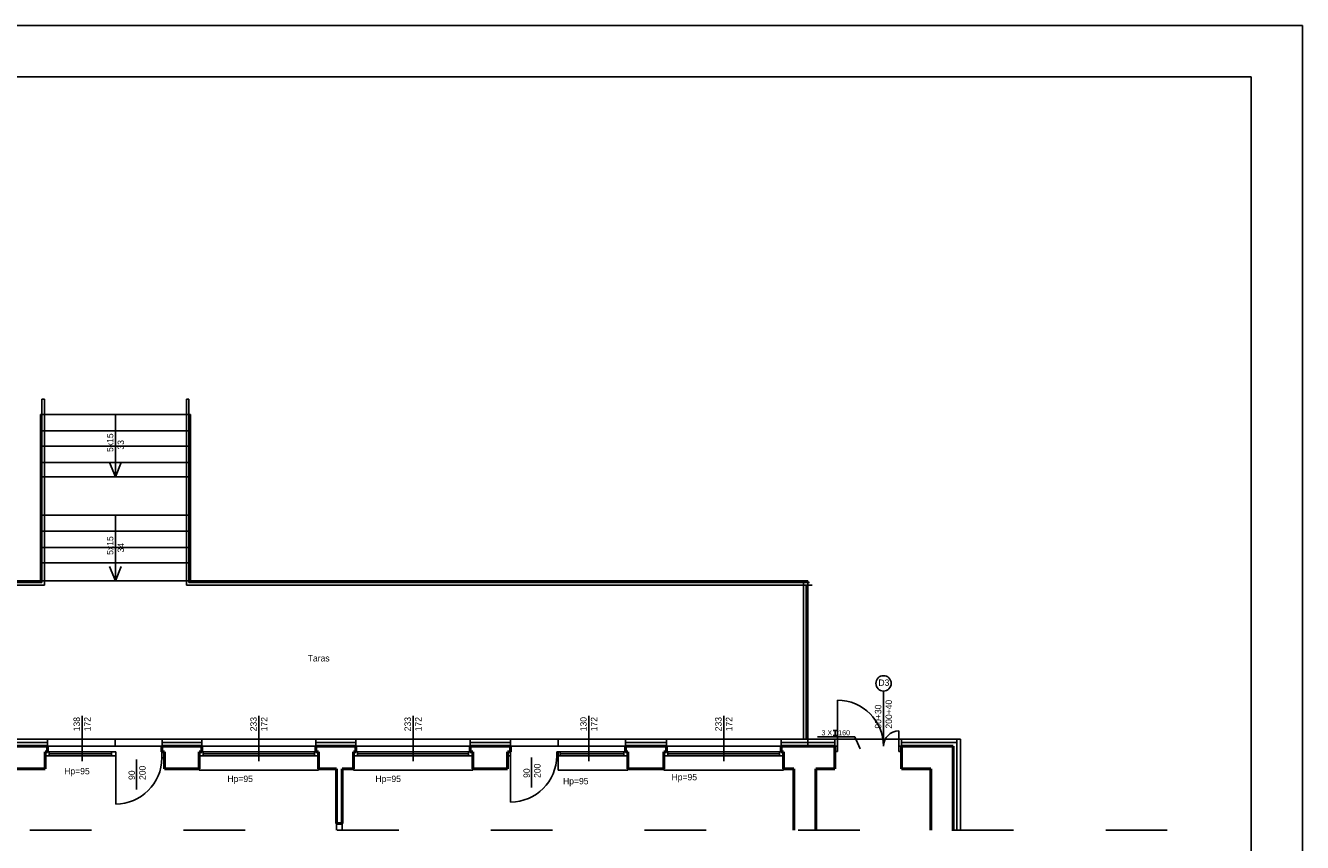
# Model space of a CAD drawing. Header units: centimetres. Extents: x 26734 to 37487, y -41160 to -26520.
# Tile 18 of 23: x 30541 to 33034, y -32587 to -30991. Entities that reach past the tile are written whole.
import ezdxf

# ---------------------------------------------------------------- set-up
doc = ezdxf.new("R2010")
doc.units = ezdxf.units.CM
doc.linetypes.add('ACAD_ISO03W100', pattern=[30, 12, -18])
for name, color, linetype in [('01 przekroj', 3, 'Continuous'), ('06 opis', 7, 'Continuous'), ('07 wymiar', 7, 'Continuous'), ('A-KomentNotOdn-T', 3, 'Continuous'), ('Drzwi', 32, 'Continuous'), ('Okna', 40, 'Continuous'), ('Widokowa', 94, 'Continuous')]:
    doc.layers.add(name, color=color, linetype=linetype)
doc.layers.add('Przekrojowa', color=90, linetype='Continuous', lineweight=50)
doc.layers.add('Przekrój', color=180, linetype='Continuous', lineweight=50)
doc.linetypes.add('BATTING', pattern='A,0.00254,-2.54,[134,ltypeshp.shx,S=2.54,R=0,X=-2.54,Y=0],-5.08,[134,ltypeshp.shx,S=2.54,R=180,X=2.54,Y=0],-2.54', length=10.16254)

msp = doc.modelspace()

# ---------------------------------------------------------------- linework, layer by layer
at = {"linetype": 'ACAD_ISO03W100', "ltscale": 10}
msp.add_line((27249.401, -32562.785), (32770.019, -32562.785), dxfattribs=at)
at = {"layer": '01 przekroj'}
for p, q in [((32125.111, -32367.985), (32117.111, -32367.985)), ((32125.111, -32377.899), (32117.111, -32377.899)), ((32121.111, -32367.985), (32121.111, -32377.899))]:
    msp.add_line(p, q, dxfattribs=at)
at = {"layer": '07 wymiar'}
for p, q in [((32087.021, -32380.416), (32159.817, -32380.416)), ((32159.817, -32380.416), (32170.021, -32404.131))]:
    msp.add_line(p, q, dxfattribs=at)
at = {"layer": 'A-KomentNotOdn-T', "ltscale": 0.6}
for p, q in [((30572.761, -32079.282), (30572.761, -31720.782)), ((30572.761, -31720.782), (30577.761, -31720.782)), ((30577.761, -32084.282), (30577.761, -31720.782)), ((30854.761, -32084.282), (30854.761, -31720.782)), ((30854.761, -31720.782), (30859.761, -31720.782)), ((30859.761, -32079.282), (30859.761, -31720.782)), ((32059.761, -32384.782), (32059.761, -32078.782)), ((32064.761, -32384.782), (32064.761, -32083.782))]:
    msp.add_line(p, q, dxfattribs=at)
at = {"layer": 'Drzwi'}
for p, q in [((32215.761, -32398.782), (32215.761, -32290.995)), ((32125.761, -32398.782), (32125.761, -32308.782)), ((30651.105, -32428.213), (30651.105, -32339.14)), ((30996.261, -32428.213), (30996.261, -32339.14)), ((31297.261, -32428.213), (31297.261, -32339.14)), ((31640.261, -32428.213), (31640.261, -32339.14)), ((31903.761, -32428.213), (31903.761, -32339.14)), ((32245.761, -32398.782), (32245.761, -32368.782)), ((32120.761, -32398.782), (32125.761, -32398.782)), ((32125.761, -32398.782), (32125.761, -32408.782)), ((32250.761, -32398.782), (32245.761, -32398.782)), ((32245.761, -32398.782), (32245.761, -32408.782)), ((30711.761, -32409.782), (30716.761, -32409.782)), ((30716.761, -32409.782), (30716.761, -32421.782)), ((30716.761, -32421.782), (30716.761, -32511.782)), ((30757.51, -32483.353), (30757.51, -32424.665)), ((30811.761, -32409.782), (30806.761, -32409.782)), ((30806.761, -32409.782), (30806.761, -32421.782)), ((30811.761, -32421.782), (30806.761, -32421.782)), ((30811.761, -32409.782), (30811.761, -32417.782)), ((31481.761, -32417.782), (31487.761, -32417.782)), ((31487.761, -32409.782), (31487.761, -32417.782)), ((31487.761, -32417.782), (31487.761, -32507.782)), ((31528.51, -32479.353), (31528.51, -32420.665)), ((31577.761, -32409.782), (31577.761, -32417.782)), ((31580.761, -32409.782), (31577.761, -32409.782)), ((31577.761, -32417.782), (31580.761, -32417.782)), ((31580.761, -32417.782), (31577.761, -32417.782)), ((31580.761, -32409.782), (31580.761, -32417.782)), ((32125.761, -32408.782), (32120.761, -32408.782)), ((32120.761, -32408.782), (32125.761, -32408.782)), ((32245.761, -32408.782), (32250.761, -32408.782)), ((32250.761, -32408.782), (32245.761, -32408.782)), ((31147.761, -32549.782), (31147.761, -32562.785)), ((31158.761, -32562.785), (31158.761, -32549.782))]:
    msp.add_line(p, q, dxfattribs=at)
msp.add_circle((32215.761, -32275.995), 15, dxfattribs=at)
for centre, radius, start, end in [((32125.511, -32399.033), 90.251, 0.159237, 89.840763), ((32245.761, -32398.782), 30, 90, 180), ((30716.511, -32421.532), 90.251, 270.159237, 359.840763), ((31487.511, -32417.532), 90.251, 270.159237, 359.840763)]:
    msp.add_arc(centre, radius, start, end, dxfattribs=at)
at = {"layer": 'Okna'}
for p, q in [((30578.761, -32409.782), (30715.761, -32409.782)), ((30578.761, -32417.782), (30715.761, -32417.782)), ((30586.761, -32417.782), (30586.761, -32409.782)), ((30586.761, -32413.782), (30708.761, -32413.782)), ((30708.761, -32417.782), (30708.761, -32409.782)), ((30716.761, -32417.782), (30708.761, -32417.782)), ((30879.761, -32417.782), (31112.761, -32417.782)), ((30880.761, -32409.782), (31112.761, -32409.782)), ((30887.761, -32417.782), (30887.761, -32409.782)), ((30887.761, -32413.782), (31104.761, -32413.782)), ((31104.761, -32417.782), (31104.761, -32409.782)), ((31112.761, -32417.782), (31104.761, -32417.782)), ((31180.761, -32417.782), (31413.761, -32417.782)), ((31181.761, -32409.782), (31413.761, -32409.782)), ((31188.761, -32417.782), (31188.761, -32409.782)), ((31188.761, -32413.782), (31405.761, -32413.782)), ((31405.761, -32417.782), (31405.761, -32409.782)), ((31413.761, -32417.782), (31405.761, -32417.782)), ((31577.761, -32409.782), (31713.761, -32409.782)), ((31577.761, -32417.782), (31713.761, -32417.782)), ((31584.761, -32417.782), (31584.761, -32409.782)), ((31584.761, -32413.782), (31708.761, -32413.782)), ((31713.761, -32417.782), (31705.761, -32417.782)), ((31708.761, -32417.782), (31708.761, -32409.782)), ((31716.761, -32417.782), (31708.761, -32417.782)), ((31786.761, -32417.782), (32020.761, -32417.782)), ((31787.761, -32409.782), (32019.761, -32409.782)), ((31794.761, -32417.782), (31794.761, -32409.782)), ((31794.761, -32413.782), (32012.761, -32413.782)), ((32012.761, -32417.782), (32012.761, -32409.782)), ((32020.761, -32417.782), (32012.761, -32417.782))]:
    msp.add_line(p, q, dxfattribs=at)
at = {"layer": 'Przekrojowa'}
for p, q in [((30506.761, -32398.782), (30583.761, -32398.782)), ((30583.761, -32409.782), (30583.761, -32398.782)), ((30806.761, -32409.782), (30806.761, -32398.782)), ((30806.761, -32398.782), (30884.761, -32398.782)), ((30884.761, -32409.782), (30884.761, -32398.782)), ((31107.761, -32409.782), (31107.761, -32398.782)), ((31107.761, -32398.782), (31185.761, -32398.782)), ((31185.761, -32409.782), (31185.761, -32398.782)), ((31408.761, -32409.782), (31408.761, -32398.782)), ((31408.761, -32398.782), (31487.761, -32398.782)), ((31487.761, -32409.782), (31487.761, -32398.782)), ((31487.761, -32409.782), (31487.761, -32398.782)), ((31711.761, -32409.782), (31711.761, -32398.782)), ((31711.761, -32398.782), (31791.761, -32398.782)), ((31791.761, -32409.782), (31791.761, -32398.782)), ((32015.761, -32409.782), (32015.761, -32398.782)), ((32015.761, -32398.782), (32120.761, -32398.782)), ((32120.761, -32442.782), (32120.761, -32398.782)), ((32250.761, -32398.782), (32351.761, -32398.782)), ((32250.761, -32442.782), (32250.761, -32398.782)), ((32351.761, -32398.782), (32351.761, -32562.785)), ((30578.761, -32417.782), (30578.761, -32409.782)), ((30578.761, -32409.782), (30583.761, -32409.782)), ((30578.761, -32442.782), (30578.761, -32417.782)), ((30806.761, -32409.782), (30811.761, -32409.782)), ((30811.761, -32442.782), (30811.761, -32409.782)), ((30811.761, -32442.782), (30811.761, -32417.782)), ((30879.761, -32417.782), (30879.761, -32409.782)), ((30879.761, -32409.782), (30884.761, -32409.782)), ((30879.761, -32442.782), (30879.761, -32417.782)), ((31107.761, -32409.782), (31112.761, -32409.782)), ((31112.761, -32442.782), (31112.761, -32409.782)), ((31112.761, -32442.782), (31112.761, -32417.782)), ((31180.761, -32417.782), (31180.761, -32409.782)), ((31180.761, -32409.782), (31185.761, -32409.782)), ((31180.761, -32442.782), (31180.761, -32417.782)), ((31408.761, -32409.782), (31413.761, -32409.782)), ((31413.761, -32442.782), (31413.761, -32409.782)), ((31413.761, -32442.782), (31413.761, -32417.782)), ((31481.761, -32417.782), (31481.761, -32409.782)), ((31481.761, -32409.782), (31486.761, -32409.782)), ((31481.761, -32442.782), (31481.761, -32417.782)), ((31482.761, -32409.782), (31487.761, -32409.782)), ((31711.761, -32409.782), (31716.761, -32409.782)), ((31716.761, -32442.782), (31716.761, -32409.782)), ((31716.761, -32442.782), (31716.761, -32417.782)), ((31786.761, -32417.782), (31786.761, -32409.782)), ((31786.761, -32409.782), (31791.761, -32409.782)), ((31786.761, -32442.782), (31786.761, -32417.782)), ((32015.761, -32409.782), (32020.761, -32409.782)), ((32020.761, -32442.782), (32020.761, -32409.782)), ((32020.761, -32442.782), (32020.761, -32417.782)), ((30511.761, -32442.782), (30578.761, -32442.782)), ((30811.761, -32442.782), (30879.761, -32442.782)), ((31112.761, -32442.782), (31147.761, -32442.782)), ((31147.761, -32549.782), (31147.761, -32442.782)), ((31158.761, -32442.782), (31180.761, -32442.782)), ((31158.761, -32442.782), (31158.761, -32549.782)), ((31413.761, -32442.782), (31481.761, -32442.782)), ((31716.761, -32442.782), (31786.761, -32442.782)), ((32020.761, -32442.782), (32040.761, -32442.782)), ((32040.761, -32562.785), (32040.761, -32442.782)), ((32083.761, -32442.782), (32120.761, -32442.782)), ((32083.761, -32442.782), (32120.761, -32442.782)), ((32083.761, -32562.785), (32083.761, -32442.782)), ((32250.761, -32442.782), (32307.761, -32442.782)), ((32307.761, -32442.782), (32307.761, -32562.785)), ((31147.761, -32549.782), (31158.761, -32549.782))]:
    msp.add_line(p, q, dxfattribs=at)
at = {"layer": 'Przekrój'}
msp.add_line((32067.761, -32398.782), (32120.761, -32398.782), dxfattribs=at)
at = {"layer": 'Widokowa', "color": 7}
for p, q in [((33033.579, -30991.201), (26733.579, -30991.201)), ((33033.579, -33961.201), (33033.579, -30991.201)), ((32933.579, -31091.201), (27083.579, -31091.201)), ((32933.579, -31091.201), (32933.579, -33861.201))]:
    msp.add_line(p, q, dxfattribs=at)
at = {"layer": 'Widokowa'}
for p, q in [((30569.761, -32075.782), (30569.761, -31750.782)), ((30569.761, -31750.782), (30862.761, -31750.782)), ((30716.261, -31750.782), (30716.261, -31872.782)), ((30862.761, -31750.782), (30862.761, -32075.782)), ((30569.761, -31782.782), (30862.761, -31782.782)), ((30569.761, -31812.782), (30862.761, -31812.782)), ((30569.761, -31844.782), (30862.761, -31844.782)), ((30716.261, -31872.782), (30704.886, -31844.782)), ((30716.261, -31872.782), (30727.637, -31844.782)), ((30569.761, -31872.782), (30862.761, -31872.782)), ((30569.761, -31947.782), (30862.761, -31947.782)), ((30716.261, -31947.782), (30716.261, -32075.782)), ((30569.761, -31978.782), (30862.761, -31978.782)), ((30569.761, -32010.782), (30862.761, -32010.782)), ((30569.761, -32040.782), (30862.761, -32040.782)), ((30716.261, -32075.782), (30704.886, -32047.782)), ((30716.261, -32075.782), (30727.637, -32047.782)), ((30258.761, -32075.782), (32067.761, -32075.782)), ((30268.684, -32079.282), (30572.761, -32079.282)), ((30859.761, -32079.282), (32071.261, -32079.282)), ((32067.761, -32075.782), (32067.761, -32398.782)), ((30263.684, -32084.282), (30577.761, -32084.282)), ((30854.761, -32084.282), (32076.261, -32084.282)), ((27491.761, -32384.782), (32365.761, -32384.782)), ((30583.761, -32398.782), (30807.761, -32398.782)), ((30884.761, -32398.782), (31108.761, -32398.782)), ((31185.761, -32398.782), (31409.761, -32398.782)), ((31485.761, -32398.782), (31487.761, -32398.782)), ((31486.761, -32398.782), (31711.761, -32398.782)), ((31487.761, -32398.782), (31708.761, -32398.782)), ((31791.761, -32398.782), (32015.761, -32398.782)), ((32365.761, -32384.782), (32365.761, -32562.785)), ((31580.761, -32417.782), (31580.761, -32445.782)), ((30879.761, -32445.782), (30879.761, -32442.782)), ((30879.761, -32445.782), (31112.761, -32445.782)), ((31112.761, -32445.782), (31112.761, -32442.782)), ((31180.761, -32445.782), (31180.761, -32442.782)), ((31180.761, -32445.782), (31413.761, -32445.782)), ((31413.761, -32445.782), (31413.761, -32442.782)), ((31580.761, -32445.782), (31716.761, -32445.782)), ((31716.761, -32445.782), (31716.761, -32442.782)), ((31716.761, -32445.782), (31716.761, -32442.782)), ((31786.761, -32445.782), (31786.761, -32442.782)), ((31786.761, -32445.782), (32020.761, -32445.782)), ((32020.761, -32445.782), (32020.761, -32442.782))]:
    msp.add_line(p, q, dxfattribs=at)
at = {"layer": 'Widokowa', "linetype": 'BATTING', "ltscale": 0.5}
for p, q in [((30506.761, -32391.782), (30583.761, -32391.782)), ((30807.761, -32391.782), (30884.761, -32391.782)), ((31107.761, -32391.782), (31185.761, -32391.782)), ((31487.761, -32391.782), (31408.761, -32391.782)), ((31791.761, -32391.782), (31711.761, -32391.782)), ((32120.761, -32391.782), (32015.761, -32391.782)), ((32358.761, -32391.782), (32250.761, -32391.782)), ((32358.761, -32562.785), (32358.761, -32384.782)), ((32358.761, -32384.782), (32358.761, -32391.782))]:
    msp.add_line(p, q, dxfattribs=at)
at = {"layer": 'Widokowa', "ltscale": 0.5}
for p, q in [((30583.761, -32398.782), (30583.761, -32384.782)), ((30715.761, -32398.782), (30715.761, -32384.782)), ((30807.761, -32398.782), (30807.761, -32384.782)), ((30884.761, -32398.782), (30884.761, -32384.782)), ((31107.761, -32398.782), (31107.761, -32384.782)), ((31185.761, -32398.782), (31185.761, -32384.782)), ((31408.761, -32398.782), (31408.761, -32384.782)), ((31487.761, -32398.782), (31487.761, -32384.782)), ((31580.761, -32398.782), (31580.761, -32384.782)), ((31711.761, -32398.782), (31711.761, -32384.782)), ((31791.761, -32398.782), (31791.761, -32384.782)), ((32015.761, -32398.782), (32015.761, -32384.782)), ((32120.761, -32398.782), (32120.761, -32384.782)), ((32250.761, -32398.782), (32250.761, -32384.782))]:
    msp.add_line(p, q, dxfattribs=at)

# ---------------------------------------------------------------- texts
at = {"layer": '06 opis', "insert": (32094.499, -32367.502), "char_height": 10, "width": 2035.57673, "attachment_point": 1}
msp.add_mtext('{\\fArial|b0|i0|c238|p34;3 X   160}', dxfattribs=at)
at = {"layer": 'Drzwi', "char_height": 12.5, "width": 60.07688, "attachment_point": 1, "rotation": 90}
for s, insert in [('5x15   \\P 33', (30699.562, -31824.019)), ('5x15   \\P 34', (30699.562, -32025.022)), ('90+30\\P200+40', (32198.834, -32364.397)), ('138\\P172', (30634.406, -32369.611)), ('233\\P172', (30979.562, -32369.611)), ('233\\P172', (31280.562, -32369.611)), ('130\\P172', (31623.562, -32369.611)), ('233\\P172', (31887.062, -32369.611)), ('90\\P200', (30741.811, -32464.66)), ('90\\P200', (31512.811, -32460.66))]:
    msp.add_mtext(s, dxfattribs=dict(at, insert=insert))
at = {"layer": 'Drzwi', "char_height": 12.5, "width": 60.07688, "attachment_point": 1}
for s, insert in [('Taras', (31091.656, -32220.711)), ('D3', (32205.778, -32268.438))]:
    msp.add_mtext(s, dxfattribs=dict(at, insert=insert))
at = {"layer": 'Widokowa', "char_height": 12.5, "width": 40.64701, "attachment_point": 1}
for insert in [(30616.311, -32441.224), (30934.85, -32456.196), (31223.87, -32456.196), (31801.925, -32452.899), (31590.094, -32460.732)]:
    msp.add_mtext('Hp=95', dxfattribs=dict(at, insert=insert))

doc.saveas('drawing.dxf')
